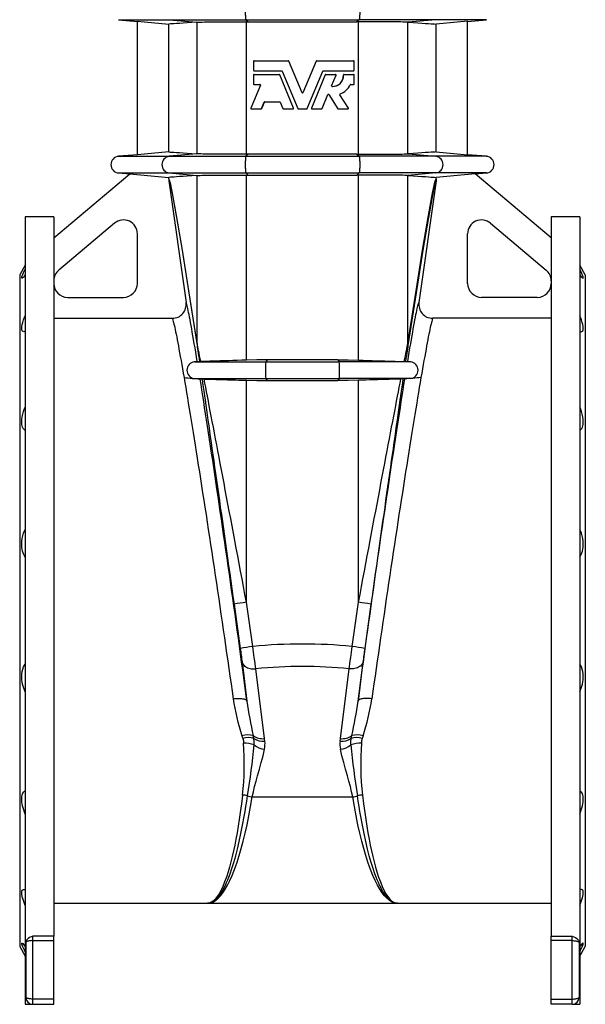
# Model space of a CAD drawing. Extents: x -115 to 1719, y -165 to 2501.
# Tile 2 of 5: x -18 to 388, y 533 to 1240. Entities that reach past the tile are written whole.
import ezdxf

# ---------------------------------------------------------------- set-up
doc = ezdxf.new("R2010")
doc.units = 0
doc.layers.get('0').update_dxf_attribs({"linetype": 'CONTINUOUS'})

msp = doc.modelspace()

# ---------------------------------------------------------------- linework, layer by layer
at = {"color": 7, "linetype": 'CONTINUOUS'}
for p, q in [((53.27, 1239.71), (66.79, 1238.52)), ((53.27, 1239.71), (89.59, 1239.71)), ((66.79, 1238.53), (89.33, 1236.56)), ((66.79, 1142.84), (66.79, 1238.53)), ((89.33, 1144.81), (89.33, 1236.56)), ((89.59, 1239.71), (144.7, 1239.71)), ((89.59, 1239.71), (109.44, 1237.87)), ((109.44, 1237.87), (109.7, 1237.89)), ((109.7, 1143.48), (109.7, 1237.89)), ((144.7, 1239.71), (225.88, 1239.71)), ((144.7, 1239.71), (146.23, 1238.26)), ((145.05, 1238.26), (146.23, 1238.26)), ((145.05, 1143.11), (145.05, 1238.26)), ((225.88, 1239.71), (224.35, 1238.26)), ((225.53, 1238.26), (224.35, 1238.26)), ((225.53, 1143.11), (225.53, 1238.26)), ((280.98, 1239.71), (225.88, 1239.71)), ((261.14, 1237.87), (260.88, 1237.89)), ((260.88, 1143.48), (260.88, 1237.89)), ((280.98, 1239.71), (261.14, 1237.87)), ((317.31, 1239.71), (280.98, 1239.71)), ((303.79, 1238.53), (281.24, 1236.56)), ((281.24, 1144.81), (281.24, 1236.56)), ((303.79, 1238.52), (317.31, 1239.71)), ((303.79, 1142.84), (303.79, 1238.53)), ((150.18, 1209.88), (150.18, 1203.4)), ((150.54, 1210.24), (175.18, 1210.24)), ((184.96, 1187.32), (175.52, 1210.02)), ((175.55, 1210.02), (175.52, 1210.02)), ((184.96, 1187.32), (175.55, 1210.02)), ((195.06, 1210.02), (185.62, 1187.32)), ((195.02, 1210.02), (185.62, 1187.32)), ((195.02, 1210.02), (195.06, 1210.02)), ((195.39, 1210.24), (221.99, 1210.24)), ((222.35, 1203.4), (222.35, 1209.88)), ((150.54, 1203.04), (170.36, 1203.04)), ((170.69, 1202.82), (181.88, 1175.91)), ((188.7, 1175.91), (199.89, 1202.82)), ((200.22, 1203.04), (221.99, 1203.04)), ((150.18, 1200.03), (150.18, 1193.55)), ((150.54, 1200.39), (168.58, 1200.39)), ((178.88, 1176.18), (168.91, 1200.16)), ((168.97, 1200.16), (168.91, 1200.16)), ((178.9, 1176.18), (168.97, 1200.16)), ((201.61, 1200.16), (191.68, 1176.18)), ((201.67, 1200.16), (191.7, 1176.18)), ((201.61, 1200.16), (201.67, 1200.16)), ((202, 1200.39), (209.03, 1200.39)), ((206.21, 1192.3), (209.36, 1199.89)), ((214.67, 1200.01), (214.78, 1200.01)), ((215.03, 1200.39), (215.14, 1200.39)), ((215.14, 1200.39), (221.99, 1200.39)), ((222.35, 1193.55), (222.35, 1200.03)), ((155.1, 1192.69), (148.26, 1176.18)), ((150.54, 1193.19), (154.76, 1193.19)), ((184.96, 1187.32), (184.96, 1187.32)), ((185.62, 1187.32), (185.62, 1187.32)), ((219.92, 1193.19), (221.99, 1193.19)), ((155.94, 1175.91), (157.85, 1180.5)), ((156.05, 1175.91), (157.95, 1180.5)), ((157.95, 1180.5), (157.85, 1180.5)), ((158.18, 1180.72), (168.93, 1180.72)), ((169.26, 1180.5), (171.17, 1175.91)), ((199.4, 1175.91), (203.56, 1185.91)), ((204.13, 1185.96), (204.2, 1185.96)), ((204.13, 1185.96), (210.56, 1175.85)), ((204.2, 1185.96), (210.66, 1175.85)), ((218.29, 1176.24), (212.15, 1185.86)), ((148.59, 1175.68), (155.61, 1175.68)), ((155.72, 1175.68), (155.61, 1175.68)), ((156.05, 1175.91), (155.94, 1175.91)), ((171.51, 1175.68), (178.54, 1175.68)), ((178.9, 1176.18), (178.88, 1176.18)), ((182.21, 1175.68), (188.37, 1175.68)), ((191.68, 1176.18), (191.7, 1176.18)), ((192.03, 1175.68), (199.07, 1175.68)), ((210.56, 1175.85), (210.66, 1175.85)), ((210.96, 1175.68), (217.98, 1175.68)), ((89.33, 1144.81), (66.79, 1142.84)), ((281.24, 1144.81), (303.79, 1142.84)), ((66.79, 1142.84), (53.27, 1141.66)), ((53.27, 1141.66), (89.59, 1141.66)), ((109.44, 1143.49), (89.59, 1141.66)), ((89.59, 1141.66), (144.7, 1141.66)), ((109.7, 1143.48), (109.44, 1143.49)), ((146.23, 1143.11), (144.7, 1141.66)), ((144.7, 1141.66), (225.88, 1141.66)), ((146.23, 1143.11), (145.05, 1143.11)), ((224.35, 1143.11), (225.53, 1143.11)), ((224.35, 1143.11), (225.88, 1141.66)), ((280.98, 1141.66), (225.88, 1141.66)), ((260.88, 1143.48), (261.14, 1143.49)), ((261.14, 1143.49), (280.98, 1141.66)), ((317.31, 1141.66), (280.98, 1141.66)), ((317.31, 1141.66), (303.79, 1142.84)), ((6.79, 1083.18), (61.39, 1129)), ((53.27, 1129.71), (61.39, 1129)), ((53.27, 1129.71), (89.59, 1129.71)), ((61.39, 1129), (89.33, 1126.56)), ((89.33, 1125.57), (89.33, 1126.56)), ((89.33, 1125.57), (89.43, 1124.17)), ((89.43, 1124.17), (101.7, 1036.84)), ((89.59, 1129.71), (144.7, 1129.71)), ((89.59, 1129.71), (109.44, 1127.87)), ((109.44, 1127.87), (109.7, 1127.89)), ((109.7, 1007.3), (109.7, 1127.89)), ((144.7, 1129.71), (225.88, 1129.71)), ((144.7, 1129.71), (146.23, 1128.26)), ((145.05, 1128.26), (146.23, 1128.26)), ((145.05, 995.38), (145.05, 1128.26)), ((225.88, 1129.71), (224.35, 1128.26)), ((225.53, 1128.26), (224.35, 1128.26)), ((225.53, 995.38), (225.53, 1128.26)), ((280.98, 1129.71), (225.88, 1129.71)), ((261.14, 1127.87), (260.88, 1127.89)), ((260.88, 1007.3), (260.88, 1127.89)), ((280.98, 1129.71), (261.14, 1127.87)), ((281.15, 1124.17), (268.87, 1036.84)), ((317.31, 1129.71), (280.98, 1129.71)), ((281.24, 1125.57), (281.15, 1124.17)), ((309.18, 1129), (281.24, 1126.56)), ((281.24, 1125.57), (281.24, 1126.56)), ((363.79, 1083.18), (309.18, 1129)), ((309.19, 1129), (317.31, 1129.71)), ((6.79, 1098.18), (-13.71, 1098.18)), ((-13.71, 1098.18), (-13.71, 533.18)), ((6.79, 1098.18), (6.79, 582.15)), ((384.29, 1098.18), (363.79, 1098.18)), ((363.79, 1098.18), (363.79, 582.15)), ((384.29, 1098.18), (384.29, 533.18)), ((50.36, 1093.64), (10.36, 1060.07)), ((320.22, 1093.64), (360.22, 1060.07)), ((66.79, 1050.45), (66.79, 1085.98)), ((303.79, 1050.45), (303.79, 1085.98)), ((-13.71, 1063.61), (-17.71, 1056.68)), ((388.29, 1056.68), (384.29, 1063.61)), ((-17.71, 1056.68), (-17.71, 574.68)), ((388.29, 1056.68), (388.29, 574.68)), ((16.79, 1040.45), (56.79, 1040.45)), ((353.79, 1040.45), (313.79, 1040.45)), ((6.79, 1025.45), (91.81, 1025.45)), ((363.79, 1025.45), (278.77, 1025.45)), ((111.17, 994.46), (107.77, 994.16)), ((107.77, 994.16), (159.02, 994.16)), ((111.17, 994.46), (111.33, 994.41)), ((160.01, 995.61), (159.02, 994.16)), ((159.02, 994.16), (211.55, 994.16)), ((210.56, 995.61), (211.55, 994.16)), ((262.81, 994.16), (211.55, 994.16)), ((259.4, 994.46), (259.25, 994.41)), ((259.4, 994.46), (262.81, 994.16)), ((107.77, 982.21), (112.96, 981.75)), ((107.77, 982.21), (159.02, 982.21)), ((159.02, 982.21), (211.55, 982.21)), ((159.02, 982.21), (160.01, 980.76)), ((211.55, 982.21), (210.56, 980.76)), ((262.81, 982.21), (211.55, 982.21)), ((262.81, 982.21), (257.62, 981.75)), ((113.16, 981.86), (112.96, 981.75)), ((145.05, 821.67), (145.05, 980.98)), ((225.53, 821.67), (225.53, 980.98)), ((257.42, 981.86), (257.62, 981.75)), ((136.13, 820.28), (140.59, 788.56)), ((149.62, 789.95), (145.05, 821.67)), ((220.95, 789.95), (225.53, 821.67)), ((234.45, 820.28), (229.98, 788.56)), ((141.89, 778.92), (145.42, 750.79)), ((228.69, 778.92), (225.15, 750.79)), ((158.08, 723.85), (151.79, 773.88)), ((212.5, 723.85), (218.79, 773.88)), ((141.83, 725.92), (142.42, 724.02)), ((150.36, 724.03), (149.96, 725.96)), ((158.3, 721.97), (158.08, 723.85)), ((212.28, 721.97), (212.5, 723.85)), ((220.22, 724.03), (220.62, 725.96)), ((228.75, 725.92), (228.16, 724.02)), ((149.27, 681.95), (221.31, 681.95)), ((6.79, 605.68), (117.15, 605.68)), ((117.15, 605.68), (253.43, 605.68)), ((253.43, 605.68), (363.79, 605.68)), ((6.79, 582.15), (-8.21, 582.15)), ((-8.21, 578.89), (-8.21, 582.15)), ((6.79, 578.89), (6.79, 582.15)), ((363.79, 578.89), (363.79, 582.15)), ((363.79, 582.15), (378.79, 582.15)), ((378.79, 578.89), (378.79, 582.15)), ((-17.71, 574.68), (-13.71, 567.76)), ((-13.21, 578.08), (-13.21, 577.6)), ((-13.21, 577.6), (-13.21, 538.18)), ((-8.21, 536.96), (-8.21, 578.89)), ((-8.21, 578.89), (6.79, 578.89)), ((6.79, 536.96), (6.79, 578.89)), ((363.79, 536.96), (363.79, 578.89)), ((378.79, 578.89), (363.79, 578.89)), ((378.79, 536.96), (378.79, 578.89)), ((383.79, 578.08), (383.79, 577.6)), ((383.79, 577.6), (383.79, 538.18)), ((384.29, 567.76), (388.29, 574.68)), ((-8.21, 533.18), (-8.21, 536.96)), ((6.79, 536.96), (-8.21, 536.96)), ((6.79, 533.18), (6.79, 536.96)), ((363.79, 533.18), (363.79, 536.96)), ((363.79, 536.96), (378.79, 536.96)), ((378.79, 533.18), (378.79, 536.96)), ((-13.71, 533.18), (-8.21, 533.18)), ((-8.21, 533.18), (6.79, 533.18)), ((378.79, 533.18), (363.79, 533.18)), ((378.79, 533.18), (384.29, 533.18))]:
    msp.add_line(p, q, dxfattribs=at)
for points in [[(144.7, 1251.66), (144.62, 1251.54), (144.55, 1251.31), (144.48, 1250.97), (144.42, 1250.54), (144.36, 1250.03), (144.31, 1249.43), (144.27, 1248.77), (144.23, 1248.05), (144.21, 1247.28), (144.19, 1246.49), (144.19, 1245.68), (144.19, 1244.88), (144.21, 1244.08), (144.23, 1243.32), (144.27, 1242.6), (144.31, 1241.94), (144.36, 1241.34), (144.42, 1240.82), (144.48, 1240.39), (144.55, 1240.06), (144.62, 1239.83), (144.7, 1239.71)], [(225.88, 1251.66), (225.96, 1251.54), (226.03, 1251.31), (226.1, 1250.97), (226.16, 1250.54), (226.22, 1250.03), (226.27, 1249.43), (226.31, 1248.77), (226.34, 1248.05), (226.37, 1247.28), (226.38, 1246.49), (226.39, 1245.68), (226.38, 1244.88), (226.37, 1244.08), (226.34, 1243.32), (226.31, 1242.6), (226.27, 1241.94), (226.22, 1241.34), (226.16, 1240.82), (226.1, 1240.39), (226.03, 1240.06), (225.96, 1239.83), (225.88, 1239.71)], [(109.44, 1237.87), (105.8, 1237.64), (102.53, 1237.42), (99.61, 1237.23), (97.06, 1237.07), (94.86, 1236.92), (93.02, 1236.8), (91.54, 1236.7), (90.44, 1236.63), (89.7, 1236.58), (89.33, 1236.56)], [(109.7, 1237.89), (110.56, 1237.94), (111.76, 1237.99), (113.27, 1238.04), (114.92, 1238.08), (116.81, 1238.11), (118.93, 1238.15), (121.26, 1238.17), (123.78, 1238.2), (126.5, 1238.22), (129.37, 1238.23), (132.37, 1238.25), (135.42, 1238.26), (138.57, 1238.26), (141.79, 1238.26), (145.05, 1238.26)], [(146.23, 1238.26), (155.96, 1238.26), (165.71, 1238.26), (175.5, 1238.26), (185.29, 1238.26), (195.06, 1238.26), (204.82, 1238.26), (214.59, 1238.26), (224.35, 1238.26)], [(260.88, 1237.89), (260.01, 1237.94), (258.82, 1237.99), (257.31, 1238.04), (255.66, 1238.08), (253.77, 1238.11), (251.65, 1238.15), (249.32, 1238.17), (246.8, 1238.2), (244.08, 1238.22), (241.21, 1238.23), (238.21, 1238.25), (235.16, 1238.26), (232.01, 1238.26), (228.79, 1238.26), (225.53, 1238.26)], [(261.14, 1237.87), (264.77, 1237.64), (268.05, 1237.42), (270.97, 1237.23), (273.52, 1237.07), (275.72, 1236.92), (277.56, 1236.8), (279.04, 1236.7), (280.14, 1236.63), (280.88, 1236.58), (281.24, 1236.56)], [(89.33, 1144.81), (89.7, 1144.79), (90.42, 1144.74), (91.51, 1144.67), (92.96, 1144.57), (94.78, 1144.45), (96.98, 1144.31), (99.54, 1144.14), (102.48, 1143.95), (105.78, 1143.73), (109.44, 1143.49)], [(281.24, 1144.81), (280.88, 1144.79), (280.16, 1144.74), (279.07, 1144.67), (277.61, 1144.57), (275.8, 1144.45), (273.6, 1144.31), (271.03, 1144.14), (268.1, 1143.95), (264.8, 1143.73), (261.14, 1143.49)], [(145.05, 1143.11), (142.03, 1143.11), (139.05, 1143.11), (136.12, 1143.11), (133.27, 1143.12), (130.24, 1143.13), (127.32, 1143.14), (124.56, 1143.16), (121.98, 1143.19), (119.6, 1143.21), (117.41, 1143.24), (115.45, 1143.28), (113.73, 1143.32), (112.41, 1143.35), (111.29, 1143.39), (110.38, 1143.43), (109.7, 1143.48)], [(144.7, 1141.66), (144.62, 1141.54), (144.55, 1141.31), (144.48, 1140.97), (144.42, 1140.54), (144.36, 1140.03), (144.31, 1139.43), (144.27, 1138.77), (144.23, 1138.05), (144.21, 1137.28), (144.19, 1136.49), (144.19, 1135.68), (144.19, 1134.88), (144.21, 1134.08), (144.23, 1133.32), (144.27, 1132.6), (144.31, 1131.94), (144.36, 1131.34), (144.42, 1130.82), (144.48, 1130.39), (144.55, 1130.06), (144.62, 1129.83), (144.7, 1129.71)], [(224.35, 1143.11), (214.61, 1143.11), (204.86, 1143.11), (195.08, 1143.11), (185.29, 1143.11), (175.52, 1143.11), (165.76, 1143.11), (155.99, 1143.11), (146.23, 1143.11)], [(225.53, 1143.11), (228.55, 1143.11), (231.53, 1143.11), (234.46, 1143.11), (237.3, 1143.12), (240.34, 1143.13), (243.25, 1143.14), (246.02, 1143.16), (248.6, 1143.19), (250.98, 1143.21), (253.16, 1143.24), (255.13, 1143.28), (256.84, 1143.32), (258.17, 1143.35), (259.29, 1143.39), (260.2, 1143.43), (260.88, 1143.48)], [(225.88, 1141.66), (225.96, 1141.54), (226.03, 1141.31), (226.1, 1140.97), (226.16, 1140.54), (226.22, 1140.03), (226.27, 1139.43), (226.31, 1138.77), (226.34, 1138.05), (226.37, 1137.28), (226.38, 1136.49), (226.39, 1135.68), (226.38, 1134.88), (226.37, 1134.08), (226.34, 1133.32), (226.31, 1132.6), (226.27, 1131.94), (226.22, 1131.34), (226.16, 1130.82), (226.1, 1130.39), (226.03, 1130.06), (225.96, 1129.83), (225.88, 1129.71)], [(109.44, 1127.87), (105.8, 1127.64), (102.53, 1127.42), (99.61, 1127.23), (97.06, 1127.07), (94.86, 1126.92), (93.02, 1126.8), (91.54, 1126.7), (90.44, 1126.63), (89.7, 1126.58), (89.33, 1126.56)], [(109.7, 1007.3), (103.74, 1045.13), (98.8, 1075.74), (94.89, 1099.11), (92, 1115.22), (90.15, 1124.04), (89.33, 1125.57)], [(89.43, 1124.17), (90.24, 1122.66), (92.08, 1113.85), (94.93, 1097.75), (98.81, 1074.38), (103.71, 1043.75), (109.61, 1005.91)], [(109.7, 1127.89), (110.56, 1127.94), (111.76, 1127.99), (113.27, 1128.04), (114.92, 1128.08), (116.81, 1128.11), (118.93, 1128.15), (121.26, 1128.17), (123.78, 1128.2), (126.5, 1128.22), (129.37, 1128.23), (132.37, 1128.25), (135.42, 1128.26), (138.57, 1128.26), (141.79, 1128.26), (145.05, 1128.26)], [(146.23, 1128.26), (155.96, 1128.26), (165.71, 1128.26), (175.5, 1128.26), (185.29, 1128.26), (195.06, 1128.26), (204.82, 1128.26), (214.59, 1128.26), (224.35, 1128.26)], [(260.88, 1127.89), (260.01, 1127.94), (258.82, 1127.99), (257.31, 1128.04), (255.66, 1128.08), (253.77, 1128.11), (251.65, 1128.15), (249.32, 1128.17), (246.8, 1128.2), (244.08, 1128.22), (241.21, 1128.23), (238.21, 1128.25), (235.16, 1128.26), (232.01, 1128.26), (228.79, 1128.26), (225.53, 1128.26)], [(260.88, 1007.3), (266.84, 1045.13), (271.78, 1075.74), (275.69, 1099.11), (278.57, 1115.22), (280.43, 1124.04), (281.24, 1125.57)], [(281.15, 1124.17), (280.34, 1122.66), (278.5, 1113.85), (275.64, 1097.75), (271.77, 1074.38), (266.87, 1043.75), (260.96, 1005.91)], [(261.14, 1127.87), (264.77, 1127.64), (268.05, 1127.42), (270.97, 1127.23), (273.52, 1127.07), (275.72, 1126.92), (277.56, 1126.8), (279.04, 1126.7), (280.14, 1126.63), (280.88, 1126.58), (281.24, 1126.56)], [(-13.71, 1056.69), (-14.3, 1055.94), (-14.83, 1055.3), (-15.29, 1054.81), (-15.68, 1054.46), (-15.97, 1054.27), (-16.17, 1054.25), (-16.27, 1054.51), (-16.17, 1055.08), (-15.89, 1055.9), (-15.46, 1056.96), (-14.87, 1058.27), (-14.14, 1059.76), (-13.71, 1060.6)], [(384.29, 1056.69), (384.88, 1055.94), (385.41, 1055.3), (385.87, 1054.81), (386.25, 1054.46), (386.55, 1054.27), (386.75, 1054.25), (386.84, 1054.51), (386.75, 1055.08), (386.47, 1055.9), (386.04, 1056.96), (385.44, 1058.27), (384.72, 1059.76), (384.29, 1060.6)], [(109.8, 994.34), (109.23, 997.75), (108.68, 1001.04), (108.15, 1004.2), (107.64, 1007.22), (107.14, 1010.11), (106.66, 1012.86), (106.2, 1015.47), (105.76, 1017.94), (105.34, 1020.26), (104.94, 1022.44), (104.56, 1024.48), (104.19, 1026.36), (103.85, 1028.1), (103.53, 1029.68), (103.23, 1031.12), (102.94, 1032.4), (102.68, 1033.53), (102.45, 1034.5), (102.23, 1035.32), (102.03, 1035.98), (101.86, 1036.49), (101.7, 1036.84)], [(260.78, 994.34), (261.35, 997.75), (261.9, 1001.04), (262.43, 1004.2), (262.94, 1007.22), (263.44, 1010.11), (263.91, 1012.86), (264.37, 1015.47), (264.81, 1017.94), (265.24, 1020.26), (265.64, 1022.44), (266.02, 1024.48), (266.38, 1026.36), (266.73, 1028.1), (267.05, 1029.68), (267.35, 1031.12), (267.63, 1032.4), (267.89, 1033.53), (268.13, 1034.5), (268.35, 1035.32), (268.55, 1035.98), (268.72, 1036.49), (268.87, 1036.84)], [(-13.71, 1016.09), (-14.3, 1015.87), (-14.83, 1015.79), (-15.29, 1015.87), (-15.68, 1016.11), (-15.97, 1016.52), (-16.17, 1017.1), (-16.27, 1018.15), (-16.17, 1019.47), (-15.89, 1020.93), (-15.46, 1022.54), (-14.87, 1024.34), (-14.14, 1026.22), (-13.71, 1027.23)], [(91.81, 1025.45), (91.96, 1025.11), (92.13, 1024.63), (92.32, 1024.01), (92.54, 1023.25), (92.77, 1022.34), (93.03, 1021.3), (93.3, 1020.11), (93.59, 1018.78), (93.91, 1017.31), (94.24, 1015.7), (94.59, 1013.96), (94.97, 1012.08), (95.36, 1010.07), (95.77, 1007.92), (96.2, 1005.64), (96.64, 1003.23), (97.11, 1000.69), (97.59, 998.03), (98.08, 995.24), (98.6, 992.32), (99.13, 989.29), (99.68, 986.14), (100.24, 982.86)], [(278.77, 1025.45), (278.62, 1025.11), (278.45, 1024.63), (278.25, 1024.01), (278.04, 1023.25), (277.81, 1022.34), (277.55, 1021.3), (277.28, 1020.11), (276.98, 1018.78), (276.67, 1017.31), (276.34, 1015.7), (275.98, 1013.96), (275.61, 1012.08), (275.22, 1010.07), (274.81, 1007.92), (274.38, 1005.64), (273.94, 1003.23), (273.47, 1000.69), (272.99, 998.03), (272.49, 995.24), (271.98, 992.32), (271.45, 989.29), (270.9, 986.14), (270.34, 982.86)], [(384.29, 1016.09), (384.88, 1015.87), (385.41, 1015.79), (385.87, 1015.87), (386.25, 1016.11), (386.55, 1016.52), (386.75, 1017.1), (386.84, 1018.15), (386.75, 1019.47), (386.47, 1020.93), (386.04, 1022.54), (385.44, 1024.34), (384.72, 1026.22), (384.29, 1027.23)], [(109.61, 1005.91), (109.79, 1004.77), (109.99, 1003.46), (110.21, 1001.99), (110.45, 1000.34), (110.72, 998.53), (111.02, 996.55), (111.33, 994.41)], [(112.26, 994.41), (111.84, 996.55), (111.45, 998.54), (111.08, 1000.38), (110.75, 1002.07), (110.44, 1003.61), (110.17, 1004.99), (109.92, 1006.22), (109.7, 1007.3)], [(258.32, 994.41), (258.74, 996.55), (259.13, 998.54), (259.49, 1000.38), (259.83, 1002.07), (260.13, 1003.61), (260.41, 1004.99), (260.66, 1006.22), (260.88, 1007.3)], [(260.96, 1005.91), (260.79, 1004.77), (260.59, 1003.46), (260.37, 1001.99), (260.12, 1000.34), (259.85, 998.53), (259.56, 996.55), (259.25, 994.41)], [(145.05, 995.38), (141.71, 995.28), (138.42, 995.19), (135.2, 995.1), (132.09, 995.01), (129.1, 994.92), (126.24, 994.84), (123.54, 994.76), (121.03, 994.69), (118.73, 994.62), (116.63, 994.55), (114.75, 994.5), (113.13, 994.44), (112.26, 994.41)], [(160.01, 995.61), (152.53, 995.55), (145.05, 995.38)], [(210.56, 995.61), (197.94, 995.61), (185.29, 995.61), (172.65, 995.61), (160.01, 995.61)], [(210.56, 995.61), (218.05, 995.55), (225.53, 995.38)], [(225.53, 995.38), (228.87, 995.28), (232.16, 995.19), (235.38, 995.1), (238.49, 995.01), (241.48, 994.92), (244.34, 994.84), (247.04, 994.76), (249.55, 994.69), (251.85, 994.62), (253.95, 994.55), (255.82, 994.5), (257.45, 994.44), (258.32, 994.41)], [(100.24, 982.86), (100.83, 979.42), (101.44, 975.85), (102.06, 972.17), (102.69, 968.38), (103.34, 964.48), (104, 960.48), (104.68, 956.37), (105.36, 952.16), (106.06, 947.86), (106.77, 943.46), (107.5, 938.97), (108.23, 934.39), (108.97, 929.73), (109.73, 924.99), (110.49, 920.17), (111.26, 915.27), (112.04, 910.3), (112.83, 905.27), (113.62, 900.17), (114.42, 895.02), (115.23, 889.8), (116.04, 884.54), (116.85, 879.22), (117.67, 873.86), (118.49, 868.46), (119.32, 863.02), (120.15, 857.55), (120.98, 852.04), (121.81, 846.52), (122.64, 840.96), (123.47, 835.4), (124.3, 829.81), (125.13, 824.22), (125.95, 818.62), (126.78, 813.02), (127.6, 807.42), (128.42, 801.83), (129.23, 796.25), (130.04, 790.68), (130.85, 785.13), (131.64, 779.6), (132.43, 774.09), (133.22, 768.62), (134, 763.18), (134.76, 757.77), (135.52, 752.41)], [(100.24, 982.86), (101.68, 982.74), (103.07, 982.62), (104.67, 982.48), (106.11, 982.35), (106.98, 982.28), (107.77, 982.21)], [(270.34, 982.86), (269.75, 979.42), (269.14, 975.85), (268.52, 972.17), (267.89, 968.38), (267.24, 964.48), (266.58, 960.48), (265.9, 956.37), (265.22, 952.16), (264.52, 947.86), (263.8, 943.46), (263.08, 938.97), (262.35, 934.39), (261.6, 929.73), (260.85, 924.99), (260.09, 920.17), (259.32, 915.27), (258.54, 910.3), (257.75, 905.27), (256.96, 900.17), (256.16, 895.02), (255.35, 889.8), (254.54, 884.54), (253.73, 879.22), (252.91, 873.86), (252.09, 868.46), (251.26, 863.02), (250.43, 857.55), (249.6, 852.04), (248.77, 846.52), (247.94, 840.96), (247.11, 835.4), (246.28, 829.81), (245.45, 824.22), (244.62, 818.62), (243.8, 813.02), (242.98, 807.42), (242.16, 801.83), (241.35, 796.25), (240.54, 790.68), (239.73, 785.13), (238.93, 779.6), (238.14, 774.09), (237.36, 768.62), (236.58, 763.18), (235.81, 757.77), (235.05, 752.41)], [(270.34, 982.86), (268.9, 982.74), (267.5, 982.62), (265.91, 982.48), (264.46, 982.35), (263.6, 982.28), (262.81, 982.21)], [(145.42, 750.79), (144.68, 756.3), (143.92, 761.86), (143.16, 767.46), (142.39, 773.09), (141.62, 778.75), (140.83, 784.44), (140.04, 790.15), (139.25, 795.88), (138.45, 801.62), (137.65, 807.37), (136.84, 813.13), (136.03, 818.9), (135.22, 824.66), (134.41, 830.41), (133.59, 836.16), (132.78, 841.9), (131.96, 847.61), (131.14, 853.31), (130.33, 858.98), (129.51, 864.62), (128.7, 870.23), (127.89, 875.81), (127.09, 881.34), (126.29, 886.83), (125.49, 892.27), (124.69, 897.66), (123.91, 902.99), (123.12, 908.27), (122.35, 913.48), (121.58, 918.63), (120.82, 923.7), (120.06, 928.71), (119.32, 933.63), (118.58, 938.48), (117.86, 943.24), (117.14, 947.92), (116.43, 952.51), (115.74, 957), (115.05, 961.4), (114.38, 965.7), (113.72, 969.9), (113.08, 973.99), (112.44, 977.98), (111.82, 981.85)], [(113.16, 981.86), (113.56, 979.06), (113.99, 976.14), (114.43, 973.09), (114.88, 969.91), (115.36, 966.62), (115.85, 963.21), (116.35, 959.69), (116.88, 956.05), (117.41, 952.3), (117.97, 948.44), (118.53, 944.48), (119.11, 940.41), (119.71, 936.25), (120.31, 931.99), (120.94, 927.63), (121.57, 923.19), (122.21, 918.65), (122.87, 914.04), (123.54, 909.34), (124.22, 904.56), (124.91, 899.7), (125.6, 894.78), (126.31, 889.79), (127.03, 884.73), (127.75, 879.61), (128.49, 874.43), (129.23, 869.2), (129.97, 863.92), (130.73, 858.59), (131.48, 853.22), (132.25, 847.81), (133.02, 842.36), (133.79, 836.88), (134.57, 831.37), (135.35, 825.84), (136.13, 820.28)], [(114.69, 981.87), (116.44, 981.82), (118.4, 981.76), (120.61, 981.69), (123.01, 981.62), (125.63, 981.55), (128.4, 981.47), (131.41, 981.38), (134.55, 981.29), (137.08, 981.22), (139.66, 981.14), (142.34, 981.06), (145.05, 980.98)], [(145.05, 821.67), (143.99, 827.31), (142.94, 832.92), (141.89, 838.51), (140.84, 844.06), (139.8, 849.59), (138.77, 855.07), (137.74, 860.52), (136.73, 865.92), (135.72, 871.27), (134.72, 876.57), (133.73, 881.81), (132.75, 886.99), (131.78, 892.11), (130.83, 897.16), (129.89, 902.14), (128.96, 907.05), (128.04, 911.88), (127.14, 916.62), (126.26, 921.29), (125.39, 925.86), (124.54, 930.34), (123.71, 934.73), (122.89, 939.02), (122.09, 943.21), (121.31, 947.3), (120.56, 951.28), (119.82, 955.15), (119.1, 958.91), (118.4, 962.55), (117.73, 966.08), (117.07, 969.49), (116.44, 972.77), (115.83, 975.93), (115.25, 978.97), (114.69, 981.87)], [(145.05, 980.98), (152.52, 980.82), (160.01, 980.76)], [(160.01, 980.76), (172.64, 980.76), (185.29, 980.76), (197.93, 980.76), (210.56, 980.76)], [(225.53, 980.98), (218.06, 980.82), (210.56, 980.76)], [(225.15, 750.79), (225.9, 756.3), (226.65, 761.86), (227.42, 767.46), (228.19, 773.09), (228.96, 778.75), (229.75, 784.44), (230.53, 790.15), (231.33, 795.88), (232.13, 801.62), (232.93, 807.37), (233.74, 813.13), (234.55, 818.9), (235.36, 824.66), (236.17, 830.41), (236.99, 836.16), (237.8, 841.9), (238.62, 847.61), (239.43, 853.31), (240.25, 858.98), (241.06, 864.62), (241.87, 870.23), (242.68, 875.81), (243.49, 881.34), (244.29, 886.83), (245.09, 892.27), (245.88, 897.66), (246.67, 902.99), (247.45, 908.27), (248.23, 913.48), (249, 918.63), (249.76, 923.7), (250.51, 928.71), (251.26, 933.63), (252, 938.48), (252.72, 943.24), (253.44, 947.92), (254.15, 952.51), (254.84, 957), (255.52, 961.4), (256.2, 965.7), (256.86, 969.9), (257.5, 973.99), (258.14, 977.98), (258.76, 981.85)], [(255.89, 981.87), (254.14, 981.82), (252.18, 981.76), (249.97, 981.69), (247.57, 981.62), (244.95, 981.55), (242.17, 981.47), (239.17, 981.38), (236.03, 981.29), (233.5, 981.22), (230.91, 981.14), (228.24, 981.06), (225.53, 980.98)], [(225.53, 821.67), (226.59, 827.31), (227.64, 832.92), (228.69, 838.51), (229.74, 844.06), (230.78, 849.59), (231.81, 855.07), (232.83, 860.52), (233.85, 865.92), (234.86, 871.27), (235.86, 876.57), (236.85, 881.81), (237.83, 886.99), (238.79, 892.11), (239.75, 897.16), (240.69, 902.14), (241.62, 907.05), (242.53, 911.88), (243.43, 916.62), (244.32, 921.29), (245.19, 925.86), (246.04, 930.34), (246.87, 934.73), (247.69, 939.02), (248.48, 943.21), (249.26, 947.3), (250.02, 951.28), (250.76, 955.15), (251.48, 958.91), (252.18, 962.55), (252.85, 966.08), (253.51, 969.49), (254.14, 972.77), (254.74, 975.93), (255.33, 978.97), (255.89, 981.87)], [(257.42, 981.86), (257.01, 979.06), (256.59, 976.14), (256.15, 973.09), (255.69, 969.91), (255.22, 966.62), (254.73, 963.21), (254.22, 959.69), (253.7, 956.05), (253.16, 952.3), (252.61, 948.44), (252.05, 944.48), (251.47, 940.41), (250.87, 936.25), (250.26, 931.99), (249.64, 927.63), (249.01, 923.19), (248.36, 918.65), (247.71, 914.04), (247.04, 909.34), (246.36, 904.56), (245.67, 899.7), (244.97, 894.78), (244.27, 889.79), (243.55, 884.73), (242.82, 879.61), (242.09, 874.43), (241.35, 869.2), (240.61, 863.92), (239.85, 858.59), (239.09, 853.22), (238.33, 847.81), (237.56, 842.36), (236.79, 836.88), (236.01, 831.37), (235.23, 825.84), (234.45, 820.28)], [(-13.71, 944.98), (-14.3, 945.32), (-14.83, 945.81), (-15.29, 946.45), (-15.68, 947.25), (-15.97, 948.2), (-16.17, 949.29), (-16.27, 950.97), (-16.17, 952.84), (-15.89, 954.71), (-15.46, 956.63), (-14.87, 958.65), (-14.14, 960.63), (-13.71, 961.65)], [(384.29, 944.98), (384.88, 945.32), (385.41, 945.81), (385.87, 946.45), (386.25, 947.25), (386.55, 948.2), (386.75, 949.29), (386.84, 950.97), (386.75, 952.84), (386.47, 954.71), (386.04, 956.63), (385.44, 958.65), (384.72, 960.63), (384.29, 961.65)], [(-13.71, 854.18), (-14.3, 855.03), (-14.83, 856.02), (-15.29, 857.12), (-15.68, 858.36), (-15.97, 859.7), (-16.17, 861.13), (-16.27, 863.2), (-16.17, 865.32), (-15.89, 867.32), (-15.46, 869.26), (-14.87, 871.19), (-14.14, 872.97), (-13.71, 873.84)], [(384.29, 854.18), (384.88, 855.03), (385.41, 856.02), (385.87, 857.12), (386.25, 858.36), (386.55, 859.7), (386.75, 861.13), (386.84, 863.2), (386.75, 865.32), (386.47, 867.32), (386.04, 869.26), (385.44, 871.19), (384.72, 872.97), (384.29, 873.84)], [(140.59, 788.56), (140.93, 786.16), (141.09, 784.94), (141.26, 783.75), (141.43, 782.41), (141.61, 781.12), (141.75, 779.99), (141.89, 778.92)], [(151.79, 773.88), (151.53, 775.65), (151.27, 777.54), (150.97, 779.68), (150.67, 781.93), (150.41, 783.86), (150.15, 785.83), (149.89, 787.89), (149.62, 789.95)], [(218.79, 773.88), (219.04, 775.65), (219.31, 777.54), (219.61, 779.68), (219.91, 781.93), (220.17, 783.86), (220.43, 785.83), (220.69, 787.89), (220.95, 789.95)], [(229.98, 788.56), (229.65, 786.16), (229.48, 784.94), (229.32, 783.75), (229.14, 782.41), (228.97, 781.12), (228.83, 779.99), (228.69, 778.92)], [(-13.71, 757.52), (-14.3, 758.76), (-14.83, 760.09), (-15.29, 761.49), (-15.68, 762.97), (-15.97, 764.51), (-16.17, 766.06), (-16.27, 768.19), (-16.17, 770.25), (-15.89, 772.07), (-15.46, 773.74), (-14.87, 775.28), (-14.14, 776.59), (-13.71, 777.19)], [(141.89, 778.92), (142.05, 778.26), (142.32, 777.63), (142.69, 777.03), (143.16, 776.46), (143.73, 775.94), (144.38, 775.47), (145.12, 775.04), (145.93, 774.68), (146.81, 774.38), (147.74, 774.14), (148.71, 773.97), (149.72, 773.87), (150.75, 773.84), (151.79, 773.88)], [(228.69, 778.92), (228.53, 778.26), (228.26, 777.63), (227.89, 777.03), (227.42, 776.46), (226.85, 775.94), (226.19, 775.47), (225.46, 775.04), (224.65, 774.68), (223.77, 774.38), (222.84, 774.14), (221.87, 773.97), (220.86, 773.87), (219.83, 773.84), (218.79, 773.88)], [(384.29, 757.52), (384.88, 758.76), (385.41, 760.09), (385.87, 761.49), (386.25, 762.97), (386.55, 764.51), (386.75, 766.06), (386.84, 768.19), (386.75, 770.25), (386.47, 772.07), (386.04, 773.74), (385.44, 775.28), (384.72, 776.59), (384.29, 777.19)], [(135.52, 752.41), (136.59, 752.52), (137.65, 752.6), (138.68, 752.64), (139.68, 752.64), (140.62, 752.61), (141.51, 752.53), (142.33, 752.42), (143.07, 752.28), (143.72, 752.1), (144.27, 751.89), (144.72, 751.65), (145.07, 751.38), (145.3, 751.1), (145.42, 750.79)], [(235.05, 752.41), (233.99, 752.52), (232.93, 752.6), (231.9, 752.64), (230.9, 752.64), (229.95, 752.61), (229.07, 752.53), (228.25, 752.42), (227.51, 752.28), (226.86, 752.1), (226.31, 751.89), (225.85, 751.65), (225.51, 751.38), (225.27, 751.1), (225.15, 750.79)], [(142.42, 724.02), (142.84, 722.31), (143.05, 720.55)], [(150.54, 719.34), (150.61, 721.67), (150.36, 724.03)], [(220.04, 719.34), (219.97, 721.67), (220.22, 724.03)], [(228.16, 724.02), (227.74, 722.31), (227.53, 720.55)], [(149.27, 681.95), (150.03, 685.74), (150.94, 689.51), (151.96, 693.27), (153.03, 697.02), (154.41, 701.8), (155.74, 706.59), (156.96, 711.4), (158.02, 716.24)], [(221.31, 681.95), (220.55, 685.74), (219.64, 689.51), (218.62, 693.27), (217.55, 697.02), (216.17, 701.8), (214.84, 706.59), (213.62, 711.4), (212.55, 716.24)], [(-13.71, 669.72), (-14.3, 671.15), (-14.83, 672.62), (-15.29, 674.11), (-15.68, 675.61), (-15.97, 677.1), (-16.17, 678.54), (-16.27, 680.41), (-16.17, 682.09), (-15.89, 683.46), (-15.46, 684.6), (-14.87, 685.52), (-14.14, 686.16), (-13.71, 686.39)], [(384.29, 669.72), (384.88, 671.15), (385.41, 672.62), (385.87, 674.11), (386.25, 675.61), (386.55, 677.1), (386.75, 678.54), (386.84, 680.41), (386.75, 682.09), (386.47, 683.46), (386.04, 684.6), (385.44, 685.52), (384.72, 686.16), (384.29, 686.39)], [(142.29, 683.36), (141.49, 677), (140.64, 670.85), (139.89, 665.82), (139.11, 660.96), (138.31, 656.28), (137.47, 651.74), (136.61, 647.38), (135.73, 643.22), (134.79, 639.16), (133.84, 635.31), (132.86, 631.66), (131.86, 628.24), (130.63, 624.43), (129.37, 620.95), (128.09, 617.82), (126.79, 615.04), (125.44, 612.55), (124.07, 610.44), (122.68, 608.71), (121.29, 607.37), (120.54, 606.81), (119.78, 606.37), (119.03, 606.03), (118.27, 605.81), (117.51, 605.7), (117.32, 605.69), (117.27, 605.69), (117.27, 605.68), (117.15, 605.68)], [(117.15, 605.68), (117.21, 605.68), (117.22, 605.68), (117.23, 605.68), (117.24, 605.68), (117.26, 605.68), (117.27, 605.68), (117.29, 605.69), (117.31, 605.69), (117.34, 605.69), (117.36, 605.69), (117.4, 605.69), (117.43, 605.69), (117.48, 605.69), (117.53, 605.69), (117.58, 605.7), (117.65, 605.7), (117.72, 605.71), (117.81, 605.72), (117.91, 605.73), (118.02, 605.74), (118.15, 605.76), (118.31, 605.79), (118.48, 605.82), (118.68, 605.86), (118.92, 605.92), (119.18, 606), (119.49, 606.1), (119.85, 606.24), (120.27, 606.43), (120.75, 606.68), (121.31, 607.01), (121.96, 607.46), (122.73, 608.08), (123.64, 608.94), (124.74, 610.14), (126.07, 611.87), (126.91, 613.11), (127.75, 614.47), (128.86, 616.47), (129.97, 618.67), (130.81, 620.5), (131.64, 622.45), (132.47, 624.52), (133.29, 626.71), (134.67, 630.69), (136.01, 635), (137.32, 639.63), (138.6, 644.57), (139.88, 649.97), (141.11, 655.68), (142.3, 661.69), (143.45, 667.99), (144.05, 671.54), (144.64, 675.18), (145.22, 678.91), (145.78, 682.72)], [(117.15, 605.68), (117.28, 605.68), (118.63, 605.82), (119.97, 606.17), (121.31, 606.74), (123.03, 607.81), (124.74, 609.23), (126.43, 611.01), (128.11, 613.15), (129.82, 615.72), (131.5, 618.66), (133.17, 621.96), (134.8, 625.62), (136.01, 628.63), (137.21, 631.83), (138.39, 635.24), (139.88, 639.93), (141.33, 644.93), (142.75, 650.25), (144.12, 655.87), (145.48, 661.95), (146.8, 668.34), (148.06, 675.01), (149.27, 681.95)], [(253.43, 605.68), (253.29, 605.68), (251.95, 605.82), (250.61, 606.17), (249.26, 606.74), (247.55, 607.81), (245.84, 609.23), (244.15, 611.01), (242.47, 613.15), (240.76, 615.72), (239.07, 618.66), (237.41, 621.96), (235.78, 625.62), (234.56, 628.63), (233.37, 631.83), (232.19, 635.24), (230.7, 639.93), (229.24, 644.93), (227.83, 650.25), (226.46, 655.87), (225.09, 661.95), (223.78, 668.34), (222.52, 675.01), (221.31, 681.95)], [(253.43, 605.68), (253.36, 605.68), (253.36, 605.68), (253.35, 605.68), (253.34, 605.68), (253.32, 605.68), (253.31, 605.68), (253.29, 605.69), (253.27, 605.69), (253.24, 605.69), (253.21, 605.69), (253.18, 605.69), (253.14, 605.69), (253.1, 605.69), (253.05, 605.69), (253, 605.7), (252.93, 605.7), (252.86, 605.71), (252.77, 605.72), (252.67, 605.73), (252.55, 605.74), (252.42, 605.76), (252.27, 605.79), (252.1, 605.82), (251.89, 605.86), (251.66, 605.92), (251.39, 606), (251.08, 606.1), (250.73, 606.24), (250.31, 606.43), (249.83, 606.68), (249.27, 607.01), (248.62, 607.46), (247.85, 608.08), (246.93, 608.94), (245.84, 610.14), (244.51, 611.87), (243.67, 613.11), (242.83, 614.47), (241.72, 616.47), (240.61, 618.67), (239.77, 620.5), (238.93, 622.45), (238.11, 624.52), (237.29, 626.71), (235.91, 630.69), (234.57, 635), (233.25, 639.63), (231.98, 644.57), (230.7, 649.97), (229.47, 655.68), (228.27, 661.69), (227.13, 667.99), (226.52, 671.54), (225.93, 675.18), (225.36, 678.91), (224.8, 682.72)], [(228.28, 683.36), (229.09, 677), (229.94, 670.85), (230.69, 665.82), (231.46, 660.96), (232.27, 656.28), (233.1, 651.74), (233.97, 647.38), (234.85, 643.22), (235.78, 639.16), (236.74, 635.31), (237.72, 631.66), (238.72, 628.24), (239.95, 624.43), (241.21, 620.95), (242.49, 617.82), (243.78, 615.04), (245.14, 612.55), (246.51, 610.44), (247.9, 608.71), (249.29, 607.37), (250.04, 606.81), (250.8, 606.37), (251.55, 606.03), (252.31, 605.81), (253.07, 605.7), (253.26, 605.69), (253.3, 605.69), (253.31, 605.68), (253.43, 605.68)], [(-13.71, 604.14), (-14.3, 605.54), (-14.83, 606.93), (-15.29, 608.28), (-15.68, 609.57), (-15.97, 610.79), (-16.17, 611.9), (-16.27, 613.22), (-16.17, 614.27), (-15.89, 614.98), (-15.46, 615.42), (-14.87, 615.58), (-14.14, 615.45), (-13.71, 615.28)], [(384.29, 604.14), (384.88, 605.54), (385.41, 606.93), (385.87, 608.28), (386.25, 609.57), (386.55, 610.79), (386.75, 611.9), (386.84, 613.22), (386.75, 614.27), (386.47, 614.98), (386.04, 615.42), (385.44, 615.58), (384.72, 615.45), (384.29, 615.28)], [(-8.21, 582.15), (-8.22, 582.15), (-9.45, 581.6), (-10.61, 581.03), (-11.65, 580.39), (-12.35, 579.8), (-12.87, 579.17), (-13.12, 578.63), (-13.21, 578.08)], [(378.79, 582.15), (378.8, 582.15), (380.02, 581.6), (381.19, 581.03), (382.23, 580.39), (382.93, 579.8), (383.45, 579.17), (383.7, 578.63), (383.79, 578.08)], [(-13.71, 570.76), (-14.3, 571.93), (-14.83, 573.03), (-15.29, 574.02), (-15.68, 574.91), (-15.97, 575.67), (-16.17, 576.29), (-16.27, 576.86), (-16.17, 577.12), (-15.89, 577.06), (-15.46, 576.73), (-14.87, 576.1), (-14.14, 575.23), (-13.71, 574.67)], [(-8.21, 578.89), (-8.92, 578.88), (-9.62, 578.84), (-10.29, 578.78), (-10.91, 578.69), (-11.49, 578.58), (-11.99, 578.45), (-12.42, 578.3), (-12.76, 578.14), (-13.01, 577.96), (-13.16, 577.78), (-13.21, 577.6)], [(378.79, 578.89), (379.5, 578.88), (380.2, 578.84), (380.87, 578.78), (381.49, 578.69), (382.06, 578.58), (382.57, 578.45), (383, 578.3), (383.34, 578.14), (383.59, 577.96), (383.74, 577.78), (383.79, 577.6)], [(384.29, 570.76), (384.88, 571.93), (385.41, 573.03), (385.87, 574.02), (386.25, 574.91), (386.55, 575.67), (386.75, 576.29), (386.84, 576.86), (386.75, 577.12), (386.47, 577.06), (386.04, 576.73), (385.44, 576.1), (384.72, 575.23), (384.29, 574.67)], [(-8.21, 536.96), (-8.92, 536.97), (-9.62, 537.01), (-10.29, 537.07), (-10.91, 537.15), (-11.49, 537.26), (-11.99, 537.38), (-12.42, 537.52), (-12.76, 537.68), (-13.01, 537.84), (-13.16, 538.01), (-13.21, 538.18)], [(378.79, 536.96), (379.5, 536.97), (380.2, 537.01), (380.87, 537.07), (381.49, 537.15), (382.06, 537.26), (382.57, 537.38), (383, 537.52), (383.34, 537.68), (383.59, 537.84), (383.74, 538.01), (383.79, 538.18)]]:
    msp.add_lwpolyline(points, dxfattribs=at)
for centre, radius, start, end in [((150.54, 1209.88), 0.36, 90.00051, 179.99949), ((175.19, 1209.88), 0.361, 22.57115, 90.10615), ((195.36, 1209.88), 0.36, 90.02517, 157.4907), ((195.39, 1209.88), 0.361, 89.89096, 157.43174), ((221.99, 1209.88), 0.36, 359.98909, 89.98719), ((150.54, 1203.4), 0.36, 180.00049, 270.00425), ((170.36, 1202.68), 0.361, 22.55476, 90.1038), ((200.22, 1202.68), 0.361, 89.89908, 157.44236), ((221.99, 1203.4), 0.36, 270.00805, 0.01093), ((150.54, 1200.03), 0.36, 89.99377, 180.00149), ((168.58, 1200.03), 0.36, 22.54542, 90.11166), ((168.64, 1200.03), 0.36, 22.4923, 89.97178), ((201.94, 1200.03), 0.36, 90.03094, 157.50498), ((202, 1200.03), 0.36, 89.88983, 157.45309), ((206.86, 1199.72), 7.92, 267.64722, 2.11228), ((206.81, 1199.69), 7.86, 269.69115, 2.37234), ((209.03, 1200.03), 0.36, 337.51673, 90.08794), ((215.03, 1200.03), 0.36, 90.07596, 182.2151), ((215.14, 1200.03), 0.36, 89.96589, 182.11571), ((221.99, 1200.03), 0.36, 359.98709, 89.99393), ((150.54, 1193.55), 0.36, 179.99851, 270.00623), ((154.77, 1192.83), 0.36, 337.51132, 90.03538), ((185.29, 1187.46), 0.362, 202.67219, 337.32781), ((185.29, 1187.46), 0.36, 202.50068, 337.49932), ((206.55, 1192.16), 0.36, 157.5195, 267.81685), ((206.88, 1199.71), 14.39, 292.20526, 332.17368), ((219.92, 1192.83), 0.36, 89.97634, 152.19279), ((221.99, 1193.55), 0.36, 270.00805, 0.01093), ((158.18, 1180.36), 0.36, 89.92109, 157.50251), ((158.28, 1180.36), 0.359, 90.06069, 157.5563), ((168.93, 1180.36), 0.36, 22.54944, 90.10233), ((203.89, 1185.77), 0.361, 32.60821, 157.36725), ((203.84, 1185.79), 0.343, 31.46397, 91.70462), ((212.45, 1186.06), 0.36, 112.18248, 212.52403), ((148.59, 1176.04), 0.36, 157.49433, 269.98649), ((155.61, 1176.04), 0.36, 269.91581, 337.52082), ((155.72, 1176.04), 0.359, 270.05706, 337.57304), ((171.51, 1176.04), 0.36, 202.55375, 270.11559), ((178.55, 1176.04), 0.36, 269.84491, 22.46763), ((178.57, 1176.04), 0.36, 270.00284, 22.50315), ((182.21, 1176.04), 0.361, 202.57481, 270.12334), ((188.37, 1176.04), 0.361, 269.8781, 337.42376), ((192.01, 1176.04), 0.36, 157.49685, 269.99716), ((192.03, 1176.04), 0.36, 157.53244, 270.15502), ((199.07, 1176.04), 0.36, 269.88563, 337.44503), ((210.87, 1176.04), 0.361, 212.60521, 269.80381), ((210.96, 1176.04), 0.361, 212.55383, 270.0316), ((217.98, 1176.04), 0.36, 269.97308, 32.50286), ((53.79, 1135.68), 6, 95, 265), ((90.38, 1135.68), 6.03, 97.48576, 262.51424), ((280.2, 1135.68), 6.03, 277.48576, 82.51424), ((316.79, 1135.68), 6, 275, 85), ((56.79, 1085.98), 10, 0, 130), ((313.79, 1085.98), 10, 50, 180), ((16.79, 1052.41), 10, 130, 180), ((353.79, 1052.41), 10, 0, 50), ((16.79, 1050.45), 10, 180, 270), ((56.79, 1050.45), 10, 270, 0), ((313.79, 1050.45), 10, 180, 270), ((353.79, 1050.45), 10, 270, 0), ((91.81, 1035.44), 10, 270.02536, 8.03826), ((278.77, 1035.44), 10, 171.96174, 269.97464), ((113.63, 1006.37), 4.05, 166.72062, 186.55394), ((256.94, 1006.37), 4.05, 353.44606, 13.27938), ((108.29, 988.18), 6, 95, 265), ((111.77, 1002.91), 8.51, 267.01519, 273.25043), ((203, 988.18), 44.38, 172.25996, 187.74004), ((167.58, 988.18), 44.38, 352.25996, 7.74004), ((258.8, 1002.91), 8.51, 266.74957, 272.98481), ((262.29, 988.18), 6, 275, 85), ((113.97, 972.87), 9.03, 85.45412, 95.18067), ((256.6, 972.87), 9.03, 84.81933, 94.54588), ((166.12, 657.32), 165.7, 97.30606, 100.42795), ((204.46, 657.32), 165.7, 79.57205, 82.69394), ((185.29, 425.09), 366.6, 84.41714, 95.58286), ((174.06, 601.33), 190.19, 97.38258, 100.13562), ((196.51, 601.33), 190.19, 79.86438, 82.61742), ((185.29, 452.23), 323.39, 84.05393, 95.94607), ((298.12, 777.13), 164.46, 188.64517, 198.141), ((431.82, 790.23), 289.09, 187.84062, 192.84361), ((-61.24, 790.23), 289.09, 347.15639, 352.15938), ((72.46, 777.13), 164.46, 341.859, 351.35483), ((145.95, 712.95), 13.62, 72.91257, 107.62847), ((146.4, 710.67), 13.93, 73.50428, 106.59673), ((156.74, 735.37), 11.6, 234.18978, 276.62646), ((157.14, 733.85), 11.94, 235.3942, 275.55791), ((139.21, 720), 19.18, 348.69794, 5.9074), ((231.36, 720), 19.18, 174.0926, 191.30206), ((213.44, 733.85), 11.94, 264.44209, 304.6058), ((213.84, 735.37), 11.6, 263.37354, 305.81022), ((224.18, 710.67), 13.93, 73.40327, 106.49572), ((224.62, 712.95), 13.62, 72.37153, 107.08743), ((-80.65, 706.49), 224.14, 354.07818, 3.59832), ((144.21, 703.98), 16.61, 67.63342, 94.02881), ((-329.59, 763.04), 482.11, 350.40912, 354.79946), ((159.44, 730.22), 14.06, 230.70755, 264.23132), ((211.14, 730.22), 14.06, 275.76868, 309.29245), ((226.36, 703.98), 16.61, 85.97119, 112.36658), ((700.17, 763.04), 482.11, 185.20054, 189.59088), ((451.23, 706.49), 224.14, 176.40168, 185.92182), ((141.21, 667.72), 15.68, 73.06429, 86.05242), ((150.85, 697.41), 15.54, 250.95804, 264.15785), ((219.73, 697.41), 15.54, 275.84215, 289.04196), ((229.36, 667.72), 15.68, 93.94758, 106.93571), ((-8.21, 538.18), 5, 180.00008, 270.00009), ((378.79, 538.18), 5, 269.99991, 359.99992)]:
    msp.add_arc(centre, radius, start, end, dxfattribs=at)

doc.saveas('drawing.dxf')
